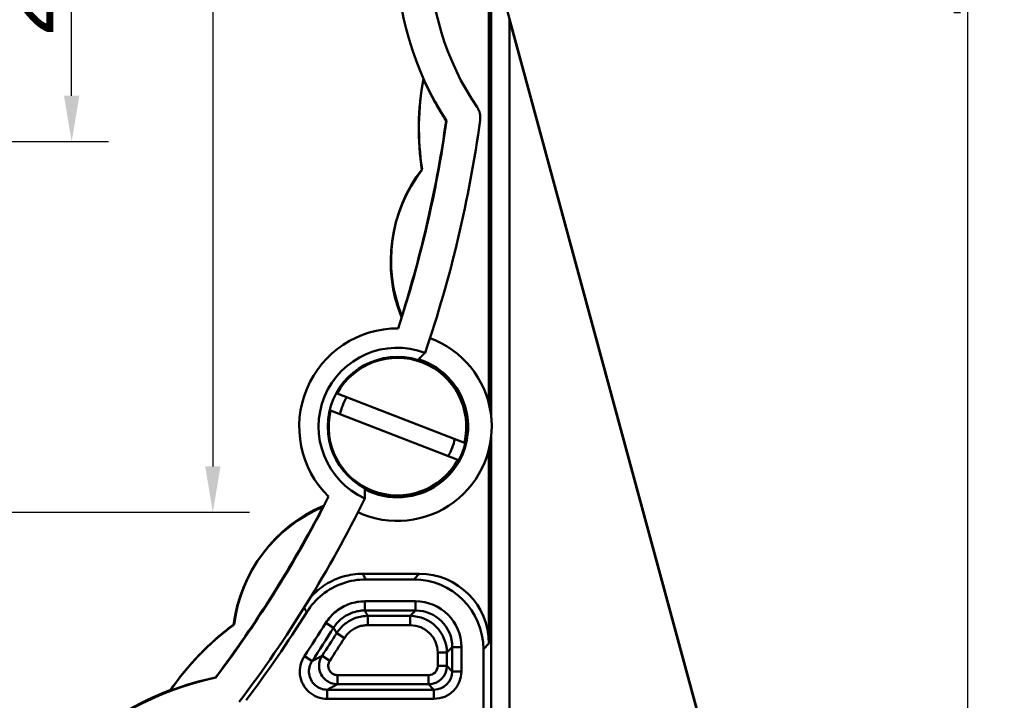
# Model space of a CAD drawing. Header units: millimetres. Extents: x 38 to 394, y 96 to 393.
# Tile 12 of 15: x 174 to 228, y 271 to 308. Entities that reach past the tile are written whole.
import ezdxf

# ---------------------------------------------------------------- set-up
doc = ezdxf.new("R2010")
doc.units = ezdxf.units.MM
for name, color, linetype, lineweight in [('Arêtes tangentes visibles(GABARIT)', 7, 'Continuous', 50), ('Arêtes visibles(GABARIT)', 7, 'Continuous', 50), ('Cotes(GABARIT)', 7, 'Continuous', 25)]:
    doc.layers.add(name, color=color, linetype=linetype, lineweight=lineweight)
doc.styles.add('Courant-BSI', font='arial.ttf')
doc.dimstyles.new('MS-Relais', dxfattribs={"dimtxt": 3.5, "dimasz": 2.5, "dimexe": 2, "dimexo": 2, "dimgap": 0.3, "dimtad": 1, "dimtoh": 1, "dimrnd": 1e-08, "dimtxsty": 'Courant-BSI', "dimcen": 0.09, "dimdle": 6, "dimclrd": 7, "dimclre": 7, "dimclrt": 7, "dimazin": 2, "dimtfac": 0.571429, "dimtmove": 0, "dimatfit": 3, "dimfxl": 1, "dimtolj": 1, "dimlwd": 25, "dimlwe": 25, "dimarcsym": 0})

# ---------------------------------------------------------------- blocks, each defined once
blk = doc.blocks.new('*D20')
at = {"layer": 'Cotes(GABARIT)', "color": 7, "linetype": 'Continuous', "lineweight": 25}
for p, q in [((185.428, 362.588), (227.867, 362.588)), ((225.867, 360.088), (225.867, 263.088)), ((185.428, 260.588), (227.867, 260.588))]:
    blk.add_line(p, q, dxfattribs=at)
at = {"layer": 'Cotes(GABARIT)', "color": 7, "linetype": 'Continuous'}
for points in [[(225.45, 360.088), (226.284, 360.088), (225.867, 362.588)], [(225.45, 263.088), (226.284, 263.088), (225.867, 260.588)]]:
    blk.add_solid(points, dxfattribs=at)
at = {"layer": 'Defpoints', "color": 0, "linetype": 'Continuous'}
for p in [(183.428, 362.588), (183.428, 260.588), (225.867, 260.588)]:
    blk.add_point(p, dxfattribs=at)
at = {"layer": 'Cotes(GABARIT)', "color": 7, "linetype": 'Continuous', "lineweight": 25, "insert": (221.993, 307.904), "char_height": 3.5, "attachment_point": 1, "rotation": 90, "style": 'Courant-BSI'}
blk.add_mtext('\\A1;102', dxfattribs=at)
blk = doc.blocks.new('*D35')
at = {"layer": 'Cotes(GABARIT)', "color": 7, "linetype": 'Continuous', "lineweight": 25}
for p, q in [((164.928, 321.888), (179.033, 321.888)), ((177.033, 303.788), (177.033, 319.388)), ((164.928, 301.288), (179.033, 301.288))]:
    blk.add_line(p, q, dxfattribs=at)
at = {"layer": 'Cotes(GABARIT)', "color": 7, "linetype": 'Continuous'}
for points in [[(176.616, 319.388), (177.449, 319.388), (177.033, 321.888)], [(176.616, 303.788), (177.449, 303.788), (177.033, 301.288)]]:
    blk.add_solid(points, dxfattribs=at)
at = {"layer": 'Defpoints', "color": 0, "linetype": 'Continuous'}
for p in [(162.928, 321.888), (177.033, 321.888), (162.928, 301.288)]:
    blk.add_point(p, dxfattribs=at)
at = {"layer": 'Cotes(GABARIT)', "color": 7, "linetype": 'Continuous', "lineweight": 25, "insert": (172.526, 307.014), "char_height": 3.5, "attachment_point": 1, "rotation": 90, "style": 'Courant-BSI'}
blk.add_mtext('\\A1;20,6', dxfattribs=at)
blk = doc.blocks.new('*D36')
at = {"layer": 'Cotes(GABARIT)', "color": 7, "linetype": 'Continuous', "lineweight": 25}
for p, q in [((144.728, 342.088), (186.728, 342.088)), ((184.728, 339.588), (184.728, 283.588)), ((144.728, 281.088), (186.728, 281.088))]:
    blk.add_line(p, q, dxfattribs=at)
at = {"layer": 'Cotes(GABARIT)', "color": 7, "linetype": 'Continuous'}
for points in [[(184.312, 339.588), (185.145, 339.588), (184.728, 342.088)], [(184.312, 283.588), (185.145, 283.588), (184.728, 281.088)]]:
    blk.add_solid(points, dxfattribs=at)
at = {"layer": 'Defpoints', "color": 0, "linetype": 'Continuous'}
for p in [(142.728, 342.088), (142.728, 281.088), (184.728, 281.088)]:
    blk.add_point(p, dxfattribs=at)
at = {"layer": 'Cotes(GABARIT)', "color": 7, "linetype": 'Continuous', "lineweight": 25, "insert": (180.854, 309.41), "char_height": 3.5, "attachment_point": 1, "rotation": 90, "style": 'Courant-BSI'}
blk.add_mtext('\\A1;61', dxfattribs=at)

msp = doc.modelspace()

# ---------------------------------------------------------------- linework, layer by layer
at = {"layer": 'Arêtes tangentes visibles(GABARIT)'}
for p, q in [((199.9039, 312.2511), (199.9039, 286.2567)), ((200.9038, 248.5175), (200.9038, 307.9323)), ((199.9039, 285.2572), (199.9039, 248.5175)), ((195.98, 277.7365), (195.6746, 277.431)), ((193.0071, 276.2376), (193.0071, 275.7376)), ((195.7811, 276.2376), (193.0071, 276.2376)), ((195.7811, 275.7376), (195.7811, 276.2376)), ((193.0071, 275.7376), (195.7811, 275.7376)), ((193.1714, 274.9408), (193.1714, 275.4408)), ((195.4843, 275.4408), (193.1714, 275.4408)), ((195.7811, 275.7376), (195.4843, 275.4408)), ((195.4843, 274.9408), (195.4843, 275.4408)), ((190.887, 275.0623), (191.311, 274.7974)), ((193.1714, 274.9408), (195.4843, 274.9408)), ((191.4777, 274.5045), (191.9011, 274.2386)), ((197.4842, 273.4409), (197.781, 273.7377)), ((197.781, 273.7377), (198.281, 273.7377)), ((197.781, 273.7377), (197.781, 272.4215)), ((198.281, 272.4215), (198.281, 273.7377)), ((199.4744, 273.6312), (199.7799, 273.9366)), ((189.7185, 273.2556), (190.1341, 272.9776)), ((190.6828, 273.2679), (191.1005, 272.9931)), ((196.9842, 273.4409), (197.4842, 273.4409)), ((196.9842, 273.4409), (196.9842, 272.7183)), ((197.4842, 272.7183), (197.4842, 273.4409)), ((196.9842, 272.7183), (197.4842, 272.7183)), ((197.781, 272.4215), (197.4842, 272.7183)), ((191.5182, 271.7184), (191.5182, 272.2183)), ((196.4842, 272.2183), (191.5182, 272.2183)), ((196.4842, 271.7184), (196.4842, 272.2183)), ((197.781, 272.4215), (198.281, 272.4215)), ((191.5182, 271.7184), (196.4842, 271.7184)), ((196.4842, 271.7184), (196.781, 271.4216)), ((196.781, 271.4216), (190.9652, 271.4216)), ((190.9652, 270.9216), (190.9652, 271.4216)), ((196.781, 271.4216), (196.781, 270.9216)), ((190.9652, 270.9216), (196.781, 270.9216))]:
    msp.add_line(p, q, dxfattribs=at)
at = {"layer": 'Arêtes tangentes visibles(GABARIT)', "flags": 128}
for points in [[(193.0661, 277.431), (193.0636, 277.4354), (193.0612, 277.4397), (193.0588, 277.4441), (193.0564, 277.4485), (193.054, 277.4528), (193.0516, 277.4572), (193.0491, 277.4616), (193.0467, 277.4659), (193.0443, 277.4703), (193.0419, 277.4747), (193.0395, 277.479), (193.0371, 277.4834), (193.0346, 277.4877), (193.0322, 277.4921), (193.0298, 277.4965), (193.0274, 277.5008), (193.025, 277.5052), (193.0225, 277.5096), (193.0201, 277.5139), (193.0177, 277.5183), (193.0153, 277.5227), (193.0129, 277.527), (193.0105, 277.5314), (193.008, 277.5357), (193.0056, 277.5401), (193.0032, 277.5445), (193.0008, 277.5488), (192.9984, 277.5532), (192.9959, 277.5576), (192.9935, 277.5619), (192.9911, 277.5663), (192.9887, 277.5707), (192.9863, 277.575), (192.9838, 277.5794), (192.9814, 277.5837), (192.979, 277.5881), (192.9766, 277.5925), (192.9742, 277.5968), (192.9717, 277.6012), (192.9693, 277.6056), (192.9669, 277.6099), (192.9645, 277.6143), (192.9621, 277.6186), (192.9596, 277.623), (192.9572, 277.6274), (192.9548, 277.6317), (192.9524, 277.6361), (192.95, 277.6405), (192.9475, 277.6448), (192.9451, 277.6492), (192.9427, 277.6536), (192.9403, 277.6579), (192.9378, 277.6623), (192.9354, 277.6666), (192.933, 277.671), (192.9306, 277.6754), (192.9282, 277.6797), (192.9257, 277.6841), (192.9233, 277.6885), (192.9209, 277.6928), (192.9185, 277.6972), (192.9161, 277.7016), (192.9136, 277.7059), (192.9112, 277.7103), (192.9088, 277.7146), (192.9064, 277.719), (192.9039, 277.7234), (192.9015, 277.7277), (192.8991, 277.7321), (192.8967, 277.7365)], [(189.7035, 275.8896), (189.706, 275.8853), (189.7086, 275.881), (189.7111, 275.8767), (189.7136, 275.8723), (189.7162, 275.868), (189.7187, 275.8637), (189.7212, 275.8593), (189.7238, 275.855), (189.7263, 275.8507), (189.7288, 275.8464), (189.7314, 275.842), (189.7339, 275.8377), (189.7364, 275.8334), (189.7389, 275.8291), (189.7415, 275.8247), (189.744, 275.8204), (189.7465, 275.8161), (189.7491, 275.8118), (189.7516, 275.8074), (189.7541, 275.8031), (189.7567, 275.7988), (189.7592, 275.7944), (189.7617, 275.7901), (189.7643, 275.7858), (189.7668, 275.7815), (189.7693, 275.7771), (189.7719, 275.7728), (189.7744, 275.7685), (189.7769, 275.7642), (189.7794, 275.7598), (189.782, 275.7555), (189.7845, 275.7512), (189.787, 275.7468), (189.7896, 275.7425), (189.7921, 275.7382), (189.7946, 275.7339), (189.7971, 275.7295), (189.7997, 275.7252), (189.8022, 275.7209), (189.8047, 275.7166), (189.8073, 275.7122), (189.8098, 275.7079), (189.8123, 275.7036), (189.8148, 275.6992), (189.8174, 275.6949), (189.8199, 275.6906), (189.8224, 275.6863), (189.825, 275.6819), (189.8275, 275.6776), (189.83, 275.6733), (189.8325, 275.6689), (189.8351, 275.6646), (189.8376, 275.6603), (189.8401, 275.656), (189.8427, 275.6516), (189.8452, 275.6473)], [(193.0071, 276.2376), (192.9021, 276.2353), (192.7971, 276.2286), (192.6924, 276.2175), (192.5882, 276.202), (192.4846, 276.1822), (192.382, 276.158), (192.2805, 276.1296), (192.1803, 276.0969), (192.0817, 276.06), (191.9848, 276.019), (191.8896, 275.9739), (191.7964, 275.9248), (191.7053, 275.8718), (191.6165, 275.8151), (191.5302, 275.7546), (191.4464, 275.6906), (191.3654, 275.623), (191.2872, 275.5519), (191.2119, 275.4774), (191.1398, 275.3998), (191.0711, 275.3193), (191.0059, 275.236), (190.9445, 275.1503), (190.887, 275.0623)], [(191.311, 274.7974), (191.357, 274.8677), (191.4062, 274.9363), (191.4583, 275.0029), (191.5132, 275.0674), (191.5709, 275.1294), (191.6311, 275.189), (191.6937, 275.2459), (191.7586, 275.3), (191.8255, 275.3512), (191.8946, 275.3996), (191.9657, 275.445), (192.0385, 275.4874), (192.1131, 275.5266), (192.1892, 275.5627), (192.2668, 275.5955), (192.3457, 275.625), (192.4258, 275.6512), (192.507, 275.6739), (192.5891, 275.6933), (192.6719, 275.7091), (192.7553, 275.7215), (192.8391, 275.7304), (192.9231, 275.7358), (193.0071, 275.7376)], [(193.1714, 275.4408), (193.0875, 275.439), (193.0036, 275.4337), (192.9199, 275.4249), (192.8365, 275.4126), (192.7538, 275.3967), (192.6721, 275.3775), (192.5912, 275.3548), (192.5114, 275.3288), (192.4327, 275.2994), (192.3552, 275.2666), (192.279, 275.2307), (192.2044, 275.1915), (192.1316, 275.1492), (192.0608, 275.1041), (191.992, 275.0561), (191.9253, 275.0051), (191.8605, 274.9513), (191.7979, 274.8946), (191.7377, 274.8353), (191.6801, 274.7734), (191.6251, 274.7092), (191.573, 274.6429), (191.5238, 274.5746), (191.4777, 274.5045)], [(193.1714, 275.4408), (193.1689, 275.4452), (193.1665, 275.4495), (193.1641, 275.4539), (193.1617, 275.4582), (193.1593, 275.4626), (193.1569, 275.467), (193.1545, 275.4713), (193.152, 275.4757), (193.1496, 275.4801), (193.1472, 275.4844), (193.1448, 275.4888), (193.1424, 275.4932), (193.14, 275.4975), (193.1376, 275.5019), (193.1352, 275.5063), (193.1327, 275.5106), (193.1303, 275.515), (193.1279, 275.5193), (193.1255, 275.5237), (193.1231, 275.5281), (193.1207, 275.5324), (193.1183, 275.5368), (193.1158, 275.5412), (193.1134, 275.5455), (193.111, 275.5499), (193.1086, 275.5543), (193.1062, 275.5586), (193.1038, 275.563), (193.1013, 275.5674), (193.0989, 275.5717), (193.0965, 275.5761), (193.0941, 275.5805), (193.0917, 275.5848), (193.0893, 275.5892), (193.0868, 275.5935), (193.0844, 275.5979), (193.082, 275.6023), (193.0796, 275.6066), (193.0772, 275.611), (193.0748, 275.6154), (193.0723, 275.6197), (193.0699, 275.6241), (193.0675, 275.6285), (193.0651, 275.6328), (193.0627, 275.6372), (193.0603, 275.6416), (193.0578, 275.6459), (193.0554, 275.6503), (193.053, 275.6547), (193.0506, 275.659), (193.0482, 275.6634), (193.0458, 275.6677), (193.0433, 275.6721), (193.0409, 275.6765), (193.0385, 275.6808), (193.0361, 275.6852), (193.0337, 275.6896), (193.0312, 275.6939), (193.0288, 275.6983), (193.0264, 275.7027), (193.024, 275.707), (193.0216, 275.7114), (193.0192, 275.7158), (193.0167, 275.7201), (193.0143, 275.7245), (193.0119, 275.7288), (193.0095, 275.7332), (193.0071, 275.7376)], [(191.311, 274.7974), (191.3134, 274.7931), (191.3159, 274.7888), (191.3183, 274.7845), (191.3208, 274.7802), (191.3233, 274.7758), (191.3257, 274.7715), (191.3282, 274.7672), (191.3306, 274.7629), (191.3331, 274.7586), (191.3355, 274.7543), (191.338, 274.75), (191.3404, 274.7457), (191.3429, 274.7414), (191.3453, 274.7371), (191.3478, 274.7328), (191.3503, 274.7285), (191.3527, 274.7242), (191.3552, 274.7199), (191.3576, 274.7155), (191.3601, 274.7112), (191.3625, 274.7069), (191.365, 274.7026), (191.3674, 274.6983), (191.3699, 274.694), (191.3723, 274.6897), (191.3748, 274.6854), (191.3772, 274.6811), (191.3797, 274.6768), (191.3821, 274.6725), (191.3846, 274.6682), (191.3871, 274.6639), (191.3895, 274.6596), (191.392, 274.6552), (191.3944, 274.6509), (191.3969, 274.6466), (191.3993, 274.6423), (191.4018, 274.638), (191.4042, 274.6337), (191.4067, 274.6294), (191.4091, 274.6251), (191.4116, 274.6208), (191.414, 274.6165), (191.4165, 274.6122), (191.4189, 274.6079), (191.4214, 274.6036), (191.4238, 274.5992), (191.4263, 274.5949), (191.4287, 274.5906), (191.4312, 274.5863), (191.4336, 274.582), (191.4361, 274.5777), (191.4385, 274.5734), (191.441, 274.5691), (191.4434, 274.5648), (191.4459, 274.5605), (191.4483, 274.5562), (191.4508, 274.5519), (191.4532, 274.5476), (191.4557, 274.5433), (191.4581, 274.5389), (191.4606, 274.5346), (191.463, 274.5303), (191.4655, 274.526), (191.4679, 274.5217), (191.4704, 274.5174), (191.4728, 274.5131), (191.4753, 274.5088), (191.4777, 274.5045)], [(191.9011, 274.2386), (191.9357, 274.2912), (191.9726, 274.3424), (192.0117, 274.3922), (192.0529, 274.4403), (192.0961, 274.4867), (192.1413, 274.5312), (192.1882, 274.5737), (192.2368, 274.6141), (192.2868, 274.6523), (192.3384, 274.6883), (192.3915, 274.7222), (192.4461, 274.7538), (192.5021, 274.7832), (192.5592, 274.8102), (192.6174, 274.8347), (192.6764, 274.8568), (192.7363, 274.8763), (192.7969, 274.8933), (192.8582, 274.9078), (192.9202, 274.9196), (192.9827, 274.9289), (193.0455, 274.9355), (193.1085, 274.9395), (193.1714, 274.9408)], [(189.7185, 273.2556), (189.6491, 273.1407), (189.5905, 273.0199), (189.5427, 272.8942), (189.5063, 272.7646), (189.4813, 272.6321), (189.468, 272.4979), (189.4668, 272.3629), (189.4777, 272.2282), (189.5012, 272.0949), (189.5368, 271.9644), (189.584, 271.8378), (189.6423, 271.7161), (189.711, 271.6), (189.7898, 271.4904), (189.878, 271.3884), (189.9751, 271.2947), (190.0804, 271.2103), (190.193, 271.1357), (190.3117, 271.0715), (190.4359, 271.0181), (190.5644, 270.9761), (190.6964, 270.9459), (190.8306, 270.9277), (190.9652, 270.9216)], [(190.6828, 273.2679), (190.6748, 273.2636), (190.6668, 273.2593), (190.6587, 273.2551), (190.6507, 273.2508), (190.6426, 273.2465), (190.6346, 273.2423), (190.6266, 273.238), (190.6185, 273.2337), (190.6105, 273.2294), (190.6024, 273.2252), (190.5944, 273.2209), (190.5864, 273.2166), (190.5783, 273.2124), (190.5703, 273.2081), (190.5622, 273.2038), (190.5542, 273.1996), (190.5461, 273.1953), (190.5381, 273.191), (190.53, 273.1868), (190.5219, 273.1825), (190.5139, 273.1782), (190.5058, 273.174), (190.4978, 273.1697), (190.4897, 273.1654), (190.4817, 273.1612), (190.4736, 273.1569), (190.4655, 273.1526), (190.4575, 273.1483), (190.4494, 273.1441), (190.4414, 273.1398), (190.4333, 273.1355), (190.4252, 273.1313), (190.4172, 273.127), (190.4091, 273.1227), (190.401, 273.1185), (190.3929, 273.1142), (190.3849, 273.1099), (190.3768, 273.1057), (190.3687, 273.1014), (190.3606, 273.0971), (190.3526, 273.0929), (190.3445, 273.0886), (190.3364, 273.0843), (190.3283, 273.08), (190.3203, 273.0758), (190.3122, 273.0715), (190.3041, 273.0672), (190.296, 273.063), (190.2879, 273.0587), (190.2798, 273.0544), (190.2717, 273.0502), (190.2637, 273.0459), (190.2556, 273.0416), (190.2475, 273.0374), (190.2394, 273.0331), (190.2313, 273.0288), (190.2232, 273.0246), (190.2151, 273.0203), (190.207, 273.016), (190.1989, 273.0118), (190.1908, 273.0075), (190.1827, 273.0032), (190.1746, 272.9989), (190.1665, 272.9947), (190.1584, 272.9904), (190.1503, 272.9861), (190.1422, 272.9819), (190.1341, 272.9776)], [(190.6828, 273.2679), (190.6371, 273.191), (190.5982, 273.1099), (190.5667, 273.0256), (190.543, 272.939), (190.5272, 272.8507), (190.5193, 272.7613), (190.5194, 272.6716), (190.5276, 272.5823), (190.5439, 272.4942), (190.5681, 272.4079), (190.5998, 272.3241), (190.6388, 272.2434), (190.6848, 272.1665), (190.7375, 272.0939), (190.7966, 272.0262), (190.8617, 271.9642), (190.9322, 271.9085), (191.0073, 271.8595), (191.0863, 271.8173), (191.1687, 271.7823), (191.2538, 271.7547), (191.3408, 271.7347), (191.4292, 271.7225), (191.5182, 271.7184)], [(190.9652, 271.4216), (190.8754, 271.4256), (190.786, 271.4378), (190.698, 271.4579), (190.6123, 271.4859), (190.5295, 271.5215), (190.4503, 271.5643), (190.3753, 271.614), (190.305, 271.6703), (190.2403, 271.7327), (190.1815, 271.8008), (190.129, 271.8738), (190.0831, 271.9512), (190.0443, 272.0324), (190.0129, 272.1167), (189.9891, 272.2037), (189.9735, 272.2926), (189.9662, 272.3824), (189.967, 272.4724), (189.9759, 272.5619), (189.9925, 272.6502), (190.0169, 272.7366), (190.0487, 272.8204), (190.0878, 272.901), (190.1341, 272.9776)], [(191.5182, 272.2183), (191.4737, 272.2204), (191.4295, 272.2265), (191.386, 272.2365), (191.3435, 272.2503), (191.3023, 272.2678), (191.2627, 272.2889), (191.2252, 272.3134), (191.1899, 272.3412), (191.1574, 272.3722), (191.1278, 272.4061), (191.1015, 272.4424), (191.0785, 272.4809), (191.059, 272.5212), (191.0431, 272.5631), (191.031, 272.6062), (191.0229, 272.6503), (191.0188, 272.695), (191.0187, 272.7398), (191.0227, 272.7845), (191.0306, 272.8286), (191.0424, 272.872), (191.0582, 272.9141), (191.0776, 272.9546), (191.1005, 272.9931)], [(190.9652, 271.4216), (190.9733, 271.4259), (190.9815, 271.4303), (190.9897, 271.4347), (190.9978, 271.439), (191.006, 271.4434), (191.0142, 271.4478), (191.0223, 271.4521), (191.0305, 271.4565), (191.0387, 271.4609), (191.0468, 271.4652), (191.055, 271.4696), (191.0631, 271.474), (191.0713, 271.4783), (191.0795, 271.4827), (191.0876, 271.487), (191.0958, 271.4914), (191.1039, 271.4958), (191.1121, 271.5001), (191.1202, 271.5045), (191.1284, 271.5089), (191.1365, 271.5132), (191.1447, 271.5176), (191.1528, 271.522), (191.161, 271.5263), (191.1691, 271.5307), (191.1773, 271.5351), (191.1854, 271.5394), (191.1935, 271.5438), (191.2017, 271.5481), (191.2098, 271.5525), (191.218, 271.5569), (191.2261, 271.5612), (191.2342, 271.5656), (191.2424, 271.57), (191.2505, 271.5743), (191.2586, 271.5787), (191.2667, 271.5831), (191.2749, 271.5874), (191.283, 271.5918), (191.2911, 271.5962), (191.2993, 271.6005), (191.3074, 271.6049), (191.3155, 271.6093), (191.3236, 271.6136), (191.3318, 271.618), (191.3399, 271.6223), (191.348, 271.6267), (191.3561, 271.6311), (191.3642, 271.6354), (191.3723, 271.6398), (191.3805, 271.6442), (191.3886, 271.6485), (191.3967, 271.6529), (191.4048, 271.6573), (191.4129, 271.6616), (191.421, 271.666), (191.4291, 271.6704), (191.4372, 271.6747), (191.4453, 271.6791), (191.4534, 271.6834), (191.4615, 271.6878), (191.4696, 271.6922), (191.4777, 271.6965), (191.4858, 271.7009), (191.4939, 271.7053), (191.502, 271.7096), (191.5101, 271.714), (191.5182, 271.7184)]]:
    msp.add_lwpolyline(points, dxfattribs=at)
at = {"layer": 'Arêtes tangentes visibles(GABARIT)'}
for centre, radius, start, end in [((132.4282, 311.5881), 68.9315, 326.213854, 328.002312), ((132.4282, 311.5881), 69.4315, 326.213854, 328.002312), ((132.4282, 311.5881), 69.7283, 326.662826, 327.870799), ((132.4282, 311.5881), 70.2283, 326.662826, 327.870799), ((196.4842, 272.7184), 1, 270.00218, 359.99782)]:
    msp.add_arc(centre, radius, start, end, dxfattribs=at)
for centre, major_axis, ratio in [((195.7809, 273.7375), (1.7679, 1.7679), 0.9999239), ((195.4842, 273.4407), (1.4143, 1.4143), 0.9999619), ((195.7809, 273.7375), (1.4144, 1.4144), 0.9998858), ((195.4842, 273.4407), (1.0607, 1.0607), 0.9999239), ((196.4842, 272.7184), (0.3536, -0.3536), 0.9999239), ((196.7809, 272.4217), (0.7072, -0.7072), 0.9998477), ((196.7809, 272.4217), (1.0607, -1.0607), 0.9999239)]:
    msp.add_ellipse(centre, major_axis=major_axis, ratio=ratio, start_param=5.4978252, end_param=7.0685454, dxfattribs=at)
at = {"layer": 'Arêtes visibles(GABARIT)'}
for p, q in [((199.7799, 286.9828), (199.7799, 336.1935)), ((217.4282, 247.0881), (200.1027, 310.9451)), ((200.9038, 307.9323), (217.0241, 248.5175)), ((196.2059, 304.7026), (196.2015, 304.7063)), ((197.4639, 302.4181), (197.4443, 302.4291)), ((196.1199, 299.7259), (196.0879, 299.7341)), ((194.8144, 291.1201), (194.833, 291.1095)), ((191.5064, 287.568), (198.4357, 284.8782)), ((198.0738, 283.9459), (191.1445, 286.6358)), ((199.7799, 273.9366), (199.7799, 284.5312)), ((191.0356, 281.9419), (191.015, 281.9475)), ((190.7281, 281.387), (190.6969, 281.4205)), ((192.8967, 277.7365), (195.98, 277.7365)), ((195.6746, 277.431), (193.0661, 277.431)), ((185.8529, 274.9392), (185.8324, 274.9513)), ((199.4744, 248.0881), (199.4744, 273.6312)), ((184.878, 272.0912), (184.8996, 272.0851))]:
    msp.add_line(p, q, dxfattribs=at)
at = {"layer": 'Arêtes visibles(GABARIT)', "flags": 128}
for points in [[(199.1342, 303.157), (199.151, 303.1314), (199.1669, 303.1054), (199.1821, 303.0789), (199.1964, 303.052), (199.2099, 303.0247), (199.2226, 302.997), (199.2344, 302.9689), (199.2453, 302.9405), (199.2554, 302.9118), (199.2646, 302.8827), (199.273, 302.8533), (199.2804, 302.8237), (199.2869, 302.7938), (199.2925, 302.7638), (199.2972, 302.7336), (199.301, 302.7034), (199.3038, 302.6731), (199.3057, 302.6427), (199.3067, 302.6122), (199.3067, 302.5817), (199.3058, 302.5513), (199.304, 302.5208), (199.3013, 302.4904), (199.2976, 302.4601)], [(195.9412, 289.4333), (195.9482, 289.4402), (195.9552, 289.4471), (195.9622, 289.454), (195.9692, 289.4609), (195.9762, 289.4678), (195.9833, 289.4747), (195.9903, 289.4817), (195.9973, 289.4886), (196.0044, 289.4955), (196.0114, 289.5024), (196.0185, 289.5094), (196.0255, 289.5163), (196.0326, 289.5232), (196.0396, 289.5301), (196.0467, 289.5371), (196.0538, 289.544), (196.0608, 289.5509), (196.0679, 289.5579), (196.0749, 289.5648), (196.082, 289.5717), (196.0891, 289.5787), (196.0961, 289.5856), (196.1032, 289.5925), (196.1103, 289.5994), (196.1173, 289.6063), (196.1244, 289.6132), (196.1314, 289.6201), (196.1385, 289.627), (196.1455, 289.6339), (196.1525, 289.6408), (196.1596, 289.6477), (196.1666, 289.6545), (196.1736, 289.6614), (196.1806, 289.6682), (196.1876, 289.6751), (196.1946, 289.6819), (196.2016, 289.6887), (196.2086, 289.6956), (196.2155, 289.7024), (196.2225, 289.7091), (196.2294, 289.7159), (196.2364, 289.7227), (196.2433, 289.7295), (196.2502, 289.7362), (196.2571, 289.7429), (196.264, 289.7496), (196.2709, 289.7563), (196.2777, 289.763), (196.2846, 289.7697), (196.2914, 289.7764), (196.2982, 289.783)], [(193.0097, 281.8438), (193.0095, 281.8533), (193.0094, 281.8628), (193.0093, 281.8724), (193.0092, 281.8819), (193.0091, 281.8915), (193.0089, 281.9012), (193.0088, 281.9108), (193.0087, 281.9204), (193.0086, 281.9301), (193.0085, 281.9398), (193.0083, 281.9495), (193.0082, 281.9592), (193.0081, 281.969), (193.008, 281.9787), (193.0079, 281.9885), (193.0078, 281.9983), (193.0077, 282.0081), (193.0075, 282.0179), (193.0074, 282.0277), (193.0073, 282.0375), (193.0072, 282.0473), (193.0071, 282.0572), (193.007, 282.067), (193.0069, 282.0769), (193.0068, 282.0867), (193.0067, 282.0966), (193.0066, 282.1065), (193.0065, 282.1163), (193.0064, 282.1262), (193.0063, 282.1361), (193.0062, 282.146), (193.0061, 282.1559), (193.006, 282.1658), (193.0059, 282.1757), (193.0058, 282.1856), (193.0057, 282.1955), (193.0056, 282.2054), (193.0055, 282.2153), (193.0054, 282.2252), (193.0053, 282.2351), (193.0053, 282.2449), (193.0052, 282.2548), (193.0051, 282.2647), (193.005, 282.2746), (193.0049, 282.2844), (193.0048, 282.2943), (193.0048, 282.3041), (193.0047, 282.314), (193.0046, 282.3238), (193.0045, 282.3336), (193.0045, 282.3434)], [(190.0538, 276.4579), (190.1441, 276.5562), (190.2379, 276.6513), (190.3349, 276.7431), (190.4352, 276.8315), (190.5387, 276.9163), (190.6452, 276.9976), (190.7546, 277.0751), (190.8665, 277.1487), (190.9809, 277.2182), (191.0976, 277.2836), (191.2165, 277.3448), (191.3375, 277.4018), (191.4604, 277.4546), (191.5853, 277.503), (191.7119, 277.547), (191.84, 277.5866), (191.9692, 277.6215), (192.0996, 277.6519), (192.2308, 277.6777), (192.3629, 277.6988), (192.4956, 277.7152), (192.6289, 277.727), (192.7626, 277.7341), (192.8967, 277.7365)], [(189.8452, 275.6473), (189.9331, 275.7814), (190.0265, 275.9115), (190.1251, 276.0374), (190.2289, 276.1589), (190.3377, 276.276), (190.4513, 276.3883), (190.5696, 276.4959), (190.6925, 276.5985), (190.8198, 276.696), (190.9512, 276.7881), (191.0861, 276.8744), (191.2245, 276.955), (191.3662, 277.0296), (191.5108, 277.0982), (191.6582, 277.1606), (191.8083, 277.2168), (191.9608, 277.2667), (192.1152, 277.3101), (192.2711, 277.3469), (192.4283, 277.3771), (192.5866, 277.4006), (192.7458, 277.4175), (192.9057, 277.4276), (193.0661, 277.431)], [(182.3186, 271.3657), (182.3218, 271.3654), (182.325, 271.3652), (182.3281, 271.3649), (182.3313, 271.3646), (182.3345, 271.3644), (182.3376, 271.3641), (182.3408, 271.3639), (182.344, 271.3636), (182.3471, 271.3633), (182.3503, 271.3631), (182.3535, 271.3628), (182.3566, 271.3625), (182.3598, 271.3623), (182.363, 271.362), (182.3662, 271.3617), (182.3693, 271.3614), (182.3725, 271.3612), (182.3757, 271.3609), (182.3788, 271.3606), (182.382, 271.3603), (182.3852, 271.3601), (182.3883, 271.3598), (182.3915, 271.3595), (182.3947, 271.3592)]]:
    msp.add_lwpolyline(points, dxfattribs=at)
at = {"layer": 'Arêtes visibles(GABARIT)'}
msp.add_circle((194.7901, 285.757), 3.8, dxfattribs=at)
for centre, radius, start, end in [((211.5531, 311.5881), 16.8105, 146.94184, 213.05816), ((211.5531, 311.5881), 15.0105, 145.82774, 214.17226), ((210.8394, 301.9604), 14.8882, 169.38638, 188.63216), ((210.8493, 302.0419), 14.8882, 169.67378, 188.6917), ((211.5531, 311.5881), 16.821, 204.16334, 212.99046), ((132.4282, 311.5881), 65.679, 341.832328, 351.974245), ((132.4282, 311.5881), 65.658, 342.38558, 351.98132), ((132.4282, 311.5881), 67.4895, 341.150176, 352.226861), ((202.5603, 294.7509), 8.1382, 142.31539, 201.87048), ((202.5778, 294.8238), 8.1382, 142.37493, 201.93001), ((194.7901, 285.757), 5.3527, 89.54082, 225.45918), ((194.7901, 285.757), 5.1381, 245.20193, 69.79807), ((194.7901, 285.757), 4.2992, 69.46458, 245.53542), ((194.7901, 285.757), 3.75, 346.44661, 151.1221), ((194.7901, 285.757), 3.8524, 242.38577, 72.61423), ((194.7901, 285.757), 3.2, 149.79505, 167.77365), ((194.7901, 285.757), 3.75, 166.44661, 331.1221), ((194.7901, 285.757), 3.2, 329.79505, 347.77365), ((132.4282, 311.5881), 65.679, 323.025755, 333.167672), ((132.4282, 311.5881), 67.4895, 322.773139, 333.849824), ((132.4282, 311.5881), 65.658, 323.01868, 332.61442), ((193.9248, 273.903), 8.1382, 113.12952, 172.68461), ((193.9639, 273.9669), 8.1382, 113.18906, 172.74415), ((132.4282, 311.5881), 67.7381, 323.022756, 327.955022), ((194.6811, 262.9508), 14.8882, 126.36784, 145.61362), ((194.7316, 263.0156), 14.8882, 126.42738, 145.67316), ((188.378, 255.6384), 16.821, 102.00954, 110.83666), ((188.378, 255.6384), 16.8105, 101.94184, 168.16666), ((188.4361, 255.6965), 16.821, 110.8962, 135.1698)]:
    msp.add_arc(centre, radius, start, end, dxfattribs=at)
for centre in [(195.9797, 273.9363), (195.6743, 273.6309)]:
    msp.add_ellipse(centre, major_axis=(2.6872, 2.6872), ratio=0.9999239, start_param=5.4978252, end_param=7.0685454, dxfattribs=at)

# ---------------------------------------------------------------- dimensions: what is measured, and where the dimension line sits
at = {"layer": 'Cotes(GABARIT)', "color": 7, "linetype": 'Continuous', "lineweight": 25}
for base, p1, p2, picture, middle in [((225.8671, 260.5881), (183.4282, 362.5881), (183.4282, 260.5881), '*D20', (225.8671, 311.5881)), ((184.7282, 281.0881), (142.7282, 342.0881), (142.7282, 281.0881), '*D36', (184.7282, 311.5881)), ((177.0325, 321.8881), (162.9282, 301.2881), (162.9282, 321.8881), '*D35', (177.0325, 311.5881))]:
    dim = msp.add_linear_dim(base=base, p1=p1, p2=p2, angle=90, dimstyle='MS-Relais', override={"dimtoh": 0, "dimdec": 2, "dimtp": 0, "dimtm": 0, "dimtdec": 2, "dimtofl": 0, "dimatfit": 1}, dxfattribs=at)
    dim.commit()
    dim.dimension.update_dxf_attribs({"geometry": picture, "text_midpoint": middle, "dimtype": 160})

doc.saveas('drawing.dxf')
